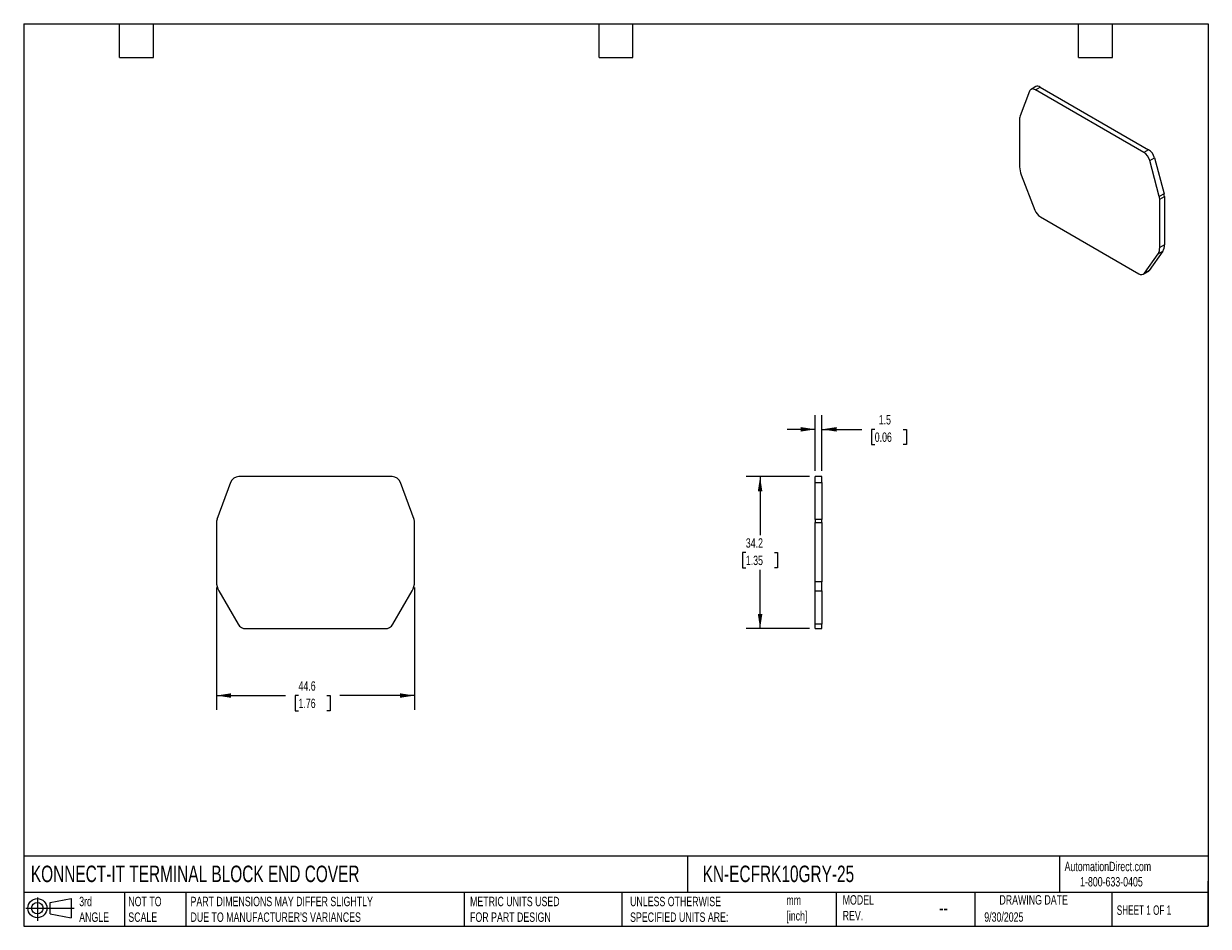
# Model space of a CAD drawing. Header units: millimetres. Extents: x 6 to 273, y 6 to 210.
import ezdxf

# ---------------------------------------------------------------- set-up
doc = ezdxf.new("R2010")
doc.units = ezdxf.units.MM
doc.linetypes.add('SLD-Solid', pattern=[0])
doc.layers.add('DIMENSIONS', color=140, linetype='SLD-Solid', lineweight=25)
doc.layers.add('TEXT', color=140, linetype='SLD-Solid', lineweight=25)
doc.layers.add('SLD-DEFPOINTS', color=7, linetype='Continuous')
doc.styles.add('SLDTEXTSTYLE0', font='TXT', dxfattribs={"width": 0.7})
doc.styles.add('SLDTEXTSTYLE1', font='TXT', dxfattribs={"width": 0.65})
doc.dimstyles.new('SLDDIMSTYLE0', dxfattribs={"dimtxt": 2.158008, "dimasz": 3.302, "dimexe": 0, "dimexo": 0.0625, "dimgap": 0.539502, "dimtad": 0, "dimtih": 1, "dimtoh": 1, "dimdec": 1, "dimrnd": 1e-09, "dimzin": 12, "dimdsep": 46, "dimtxsty": 'SLDTEXTSTYLE0', "dimsah": 1, "dimcen": 0.09, "dimadec": 0, "dimazin": 3, "dimtfac": 1, "dimtdec": 1, "dimtofl": 0, "dimtmove": 0, "dimatfit": 3, "dimfxl": 0, "dimfrac": 2, "dimtolj": 1, "dimtzin": 12, "dimarcsym": 0})
doc.dimstyles.new('SLDDIMSTYLE1', dxfattribs={"dimtxt": 2.158008, "dimasz": 3.302, "dimexe": 0, "dimexo": 0.0625, "dimgap": 0.539502, "dimtad": 0, "dimtih": 1, "dimtoh": 1, "dimdec": 1, "dimrnd": 1e-09, "dimzin": 12, "dimdsep": 46, "dimtxsty": 'SLDTEXTSTYLE0', "dimsah": 1, "dimcen": 0.09, "dimadec": 0, "dimazin": 3, "dimtfac": 1, "dimtdec": 1, "dimtmove": 0, "dimatfit": 0, "dimfxl": 0, "dimfrac": 2, "dimtolj": 1, "dimtzin": 12, "dimarcsym": 0})

# ---------------------------------------------------------------- blocks, each defined once
blk = doc.blocks.new('Block11')
at = {"color": 7, "linetype": 'SLD-Solid', "lineweight": 18}
for p, q in [((0, 2.88), (10.87, 2.88)), ((2.59, 5.31), (2.59, 0)), ((5.48, 4.17), (10.18, 5.03)), ((5.48, 1.6), (5.48, 4.17)), ((10.18, 5.03), (10.18, 0.73)), ((5.48, 1.6), (10.18, 0.73))]:
    blk.add_line(p, q, dxfattribs=at)
for radius in [2.15, 1.29]:
    blk.add_circle((2.59, 2.88), radius, dxfattribs=at)
blk = doc.blocks.new('Block12')
at = {"layer": 'SLD-DEFPOINTS'}
blk.add_blockref('Block11', (0, 0), dxfattribs=at)
blk = doc.blocks.new('_D')
at = {"layer": 'DIMENSIONS'}
for p, q in [((49.75, 82.6), (49.75, 55.12)), ((94.35, 82.6), (94.35, 55.12)), ((49.75, 58.3), (65.29, 58.3)), ((68.22, 58.3), (67.49, 58.3)), ((67.49, 58.3), (67.49, 54.87)), ((74.63, 58.3), (75.35, 58.3)), ((75.35, 58.3), (75.35, 54.87)), ((94.35, 58.3), (77.55, 58.3)), ((67.49, 54.87), (68.22, 54.87)), ((75.35, 54.87), (74.63, 54.87))]:
    blk.add_line(p, q, dxfattribs=at)
for points in [[(49.75, 58.3), (53.05, 57.79), (53.05, 58.81)], [(94.35, 58.3), (91.05, 58.81), (91.05, 57.79)]]:
    blk.add_solid(points, dxfattribs=at)
at = {"layer": 'DIMENSIONS', "char_height": 2.117, "attachment_point": 1, "style": 'SLDTEXTSTYLE0'}
for s, insert in [('44.6', (68.22, 61.51)), ('1.76', (68.22, 57.6))]:
    blk.add_mtext(s, dxfattribs=dict(at, insert=insert))
blk = doc.blocks.new('_D_1')
at = {"layer": 'DIMENSIONS'}
for p, q in [((184.57, 108.86), (184.57, 121.4)), ((186.07, 108.86), (186.07, 121.4)), ((184.57, 118.23), (178.22, 118.23)), ((186.07, 118.23), (195.03, 118.23)), ((197.95, 118.23), (197.23, 118.23)), ((197.23, 118.23), (197.23, 114.8)), ((204.37, 118.23), (205.09, 118.23)), ((205.09, 118.23), (205.09, 114.8)), ((197.23, 114.8), (197.95, 114.8)), ((205.09, 114.8), (204.37, 114.8))]:
    blk.add_line(p, q, dxfattribs=at)
for points in [[(184.57, 118.23), (181.26, 118.74), (181.26, 117.72)], [(186.07, 118.23), (189.37, 117.72), (189.37, 118.74)]]:
    blk.add_solid(points, dxfattribs=at)
at = {"layer": 'DIMENSIONS', "char_height": 2.117, "attachment_point": 1, "style": 'SLDTEXTSTYLE0'}
for s, insert in [('1.5', (198.85, 121.44)), ('0.06', (197.95, 117.53))]:
    blk.add_mtext(s, dxfattribs=dict(at, insert=insert))
blk = doc.blocks.new('_D_2')
at = {"layer": 'DIMENSIONS'}
for p, q in [((183.3, 107.59), (168.97, 107.59)), ((172.14, 107.59), (172.14, 94.4)), ((168.93, 90.49), (168.21, 90.49)), ((168.21, 90.49), (168.21, 87.06)), ((175.35, 90.49), (176.07, 90.49)), ((176.07, 90.49), (176.07, 87.06)), ((168.21, 87.06), (168.93, 87.06)), ((172.14, 73.36), (172.14, 86.58)), ((176.07, 87.06), (175.35, 87.06)), ((183.3, 73.36), (168.97, 73.36))]:
    blk.add_line(p, q, dxfattribs=at)
for points in [[(172.14, 107.59), (171.63, 104.29), (172.65, 104.29)], [(172.14, 73.36), (172.65, 76.66), (171.63, 76.66)]]:
    blk.add_solid(points, dxfattribs=at)
at = {"layer": 'DIMENSIONS', "char_height": 2.117, "attachment_point": 1, "style": 'SLDTEXTSTYLE0'}
for s, insert in [('34.2', (168.93, 93.7)), ('1.35', (168.93, 89.79))]:
    blk.add_mtext(s, dxfattribs=dict(at, insert=insert))

msp = doc.modelspace()

# ---------------------------------------------------------------- linework, layer by layer
for p, q in [((234.2, 195.38), (233.14, 194.76)), ((234.14, 194.66), (235.2, 195.28)), ((235.2, 195.28), (259.61, 181.19)), ((232.81, 194.36), (230.66, 188.78)), ((258.54, 180.57), (234.14, 194.66)), ((230.57, 188.27), (230.57, 177.36)), ((259.61, 181.19), (258.54, 180.57)), ((259.87, 178.73), (260.93, 179.34)), ((262.02, 170.67), (259.87, 178.73)), ((260.93, 179.34), (263.08, 171.28)), ((230.95, 175.51), (234.02, 167.6)), ((263.08, 171.28), (262.02, 170.67)), ((262.11, 170.06), (263.17, 170.68)), ((262.11, 159.15), (262.11, 170.06)), ((263.17, 170.68), (263.17, 159.77)), ((235.24, 166.07), (257.44, 153.26)), ((258.66, 153.37), (261.73, 157.74)), ((262.79, 158.35), (259.72, 153.98)), ((261.73, 157.74), (262.79, 158.35)), ((263.17, 159.77), (262.11, 159.15)), ((258.44, 153.16), (259.5, 153.78)), ((259.72, 153.98), (258.66, 153.37)), ((89.31, 107.59), (54.79, 107.59)), ((186.07, 107.59), (184.57, 107.59)), ((184.57, 106.27), (184.57, 107.59)), ((186.07, 106.27), (186.07, 107.59)), ((52.91, 106.27), (49.87, 97.92)), ((94.23, 97.92), (91.19, 106.27)), ((184.57, 106.27), (186.07, 106.27)), ((184.57, 97.92), (184.57, 106.27)), ((186.07, 106.27), (186.07, 97.92)), ((49.75, 97.24), (49.75, 83.87)), ((94.35, 83.87), (94.35, 97.24)), ((186.07, 97.92), (184.57, 97.92)), ((184.57, 97.92), (184.57, 97.24)), ((184.57, 97.24), (186.07, 97.24)), ((184.57, 83.87), (184.57, 97.24)), ((186.07, 97.24), (186.07, 97.92)), ((186.07, 97.24), (186.07, 83.87)), ((186.07, 83.87), (184.57, 83.87)), ((184.57, 81.87), (184.57, 83.87)), ((186.07, 81.87), (186.07, 83.87)), ((50.28, 81.87), (54.62, 74.36)), ((89.47, 74.36), (93.81, 81.87)), ((184.57, 81.87), (186.07, 81.87)), ((184.57, 74.36), (184.57, 81.87)), ((186.07, 81.87), (186.07, 74.36)), ((56.36, 73.36), (87.74, 73.36)), ((186.07, 74.36), (184.57, 74.36)), ((184.57, 73.36), (184.57, 74.36)), ((184.57, 73.36), (186.07, 73.36)), ((186.07, 73.36), (186.07, 74.36))]:
    msp.add_line(p, q)
at = {"flags": 128}
msp.add_lwpolyline([(234.14, 194.66), (233.92, 194.77), (233.71, 194.83), (233.51, 194.86), (233.32, 194.84), (233.16, 194.78), (233.01, 194.67), (232.9, 194.53), (232.81, 194.36)], dxfattribs=at)
for centre, radius, start, end in [((234.61, 194.48), 0.986, 53.7096, 114.98), ((231.99, 188.29), 1.42, 160.0302, 180.9571), ((256.85, 177.95), 3.13, 14.5185, 57.1078), ((257.91, 178.56), 3.13, 14.5185, 57.1078), ((235.78, 177.46), 5.21, 181.1082, 202.0212), ((260.79, 170.65), 2.38, 0.5722, 15.4036), ((259.73, 170.04), 2.38, 0.5722, 15.4036), ((236.9, 168.66), 3.07, 200.2271, 237.362), ((259.66, 159.05), 2.45, 327.6508, 2.3515), ((260.72, 159.66), 2.45, 327.6508, 2.3515), ((257.99, 153.94), 0.879, 230.7518, 319.4672), ((259.15, 154.38), 0.698, 300.1554, 325.5365), ((54.79, 105.59), 2, 90, 160), ((89.31, 105.59), 2, 20, 90), ((51.75, 97.24), 2, 160, 180), ((92.35, 97.24), 2, 0, 20), ((53.75, 83.87), 4, 180, 210), ((90.35, 83.87), 4, 330, 0), ((56.36, 75.36), 2, 210, 270), ((87.74, 75.36), 2, 270, 330)]:
    msp.add_arc(centre, radius, start, end)
at = {"layer": 'TEXT'}
for p, q in [((6.35, 209.55), (273.05, 209.55)), ((6.35, 209.55), (6.35, 6.35)), ((27.94, 201.93), (27.94, 209.55)), ((35.56, 201.93), (35.56, 209.55)), ((135.89, 201.93), (135.89, 209.55)), ((143.51, 201.93), (143.51, 209.55)), ((243.84, 201.93), (243.84, 209.55)), ((251.46, 201.93), (251.46, 209.55)), ((273.05, 209.55), (273.05, 6.35)), ((27.94, 201.93), (35.56, 201.93)), ((135.89, 201.93), (143.51, 201.93)), ((243.84, 201.93), (251.46, 201.93)), ((273.05, 22.13), (6.35, 22.13)), ((155.76, 22.13), (155.76, 13.97)), ((239.58, 22.13), (239.58, 13.97)), ((273.05, 6.35), (273.05, 16.51)), ((273.05, 13.97), (6.35, 13.97)), ((29.04, 13.97), (29.04, 6.35)), ((42.84, 13.97), (42.84, 6.35)), ((105.48, 13.97), (105.48, 6.35)), ((141, 13.97), (141, 6.35)), ((189.3, 13.97), (189.3, 6.35)), ((220.47, 13.97), (220.47, 6.35)), ((251.35, 13.97), (251.35, 6.35)), ((6.35, 6.35), (273.05, 6.35))]:
    msp.add_line(p, q, dxfattribs=at)

# ---------------------------------------------------------------- block references
at = {"layer": 'SLD-DEFPOINTS'}
msp.add_blockref('Block12', (6.84, 7.55), dxfattribs=at)

# ---------------------------------------------------------------- texts
at = {"layer": 'TEXT'}
for s, insert, char_height, attachment_point, style in [('KONNECT-IT TERMINAL BLOCK END COVER', (7.97, 20.01), 3.7042, 1, 'SLDTEXTSTYLE0'), ('KN-ECFRK10GRY-25', (159.21, 20.01), 3.7042, 1, 'SLDTEXTSTYLE0'), ('AutomationDirect.com', (240.69, 20.88), 2.1167, 1, 'SLDTEXTSTYLE0'), ('1-800-633-0405', (244.19, 17.44), 2.1167, 1, 'SLDTEXTSTYLE0'), ('MODEL ^JREV.', (190.73, 13.36), 2.1167, 1, 'SLDTEXTSTYLE0'), ('DRAWING DATE', (233.73, 13.36), 2.1167, 2, 'SLDTEXTSTYLE0'), ('3rd^JANGLE', (18.85, 13), 2.117, 1, 'SLDTEXTSTYLE0'), ('NOT TO^JSCALE', (29.91, 13), 2.1167, 1, 'SLDTEXTSTYLE0'), ("PART DIMENSIONS MAY DIFFER SLIGHTLY ^JDUE TO MANUFACTURER'S VARIANCES", (43.91, 13), 2.1167, 1, 'SLDTEXTSTYLE0'), ('METRIC UNITS USED ^JFOR PART DESIGN', (106.85, 13), 2.1167, 1, 'SLDTEXTSTYLE0'), ('UNLESS OTHERWISE ^JSPECIFIED UNITS ARE:', (142.87, 13), 2.1167, 1, 'SLDTEXTSTYLE0'), ('mm^J[inch]', (178.06, 13.3), 2.117, 1, 'SLDTEXTSTYLE0'), ('SHEET 1 OF 1', (252.44, 11.05), 2.1167, 1, 'SLDTEXTSTYLE1'), ('--', (212.43, 12.11), 3.175, 1, 'SLDTEXTSTYLE0'), ('9/30/2025', (222.61, 9.5), 2.117, 1, 'SLDTEXTSTYLE0')]:
    msp.add_mtext(s, dxfattribs=dict(at, insert=insert, char_height=char_height, attachment_point=attachment_point, style=style))

# ---------------------------------------------------------------- dimensions: what is measured, and where the dimension line sits
at = {"layer": 'DIMENSIONS'}
for base, p1, p2, dimstyle, picture, middle in [((184.57, 118.23), (186.07, 107.59), (184.57, 107.59), 'SLDDIMSTYLE1', '_D_1', (201.16, 118.23)), ((49.75, 58.3), (94.35, 83.87), (49.75, 83.87), 'SLDDIMSTYLE0', '_D', (71.42, 58.3))]:
    dim = msp.add_linear_dim(base=base, p1=p1, p2=p2, dimstyle=dimstyle, dxfattribs=at)
    dim.commit()
    dim.dimension.update_dxf_attribs({"geometry": picture, "text_midpoint": middle, "dimtype": 160})
dim = msp.add_linear_dim(base=(172.14, 73.36), p1=(184.57, 107.59), p2=(184.57, 73.36), angle=90, dimstyle='SLDDIMSTYLE0', dxfattribs=at)
dim.commit()
dim.dimension.update_dxf_attribs({"geometry": '_D_2', "text_midpoint": (172.14, 90.49), "dimtype": 160})

doc.saveas('drawing.dxf')
